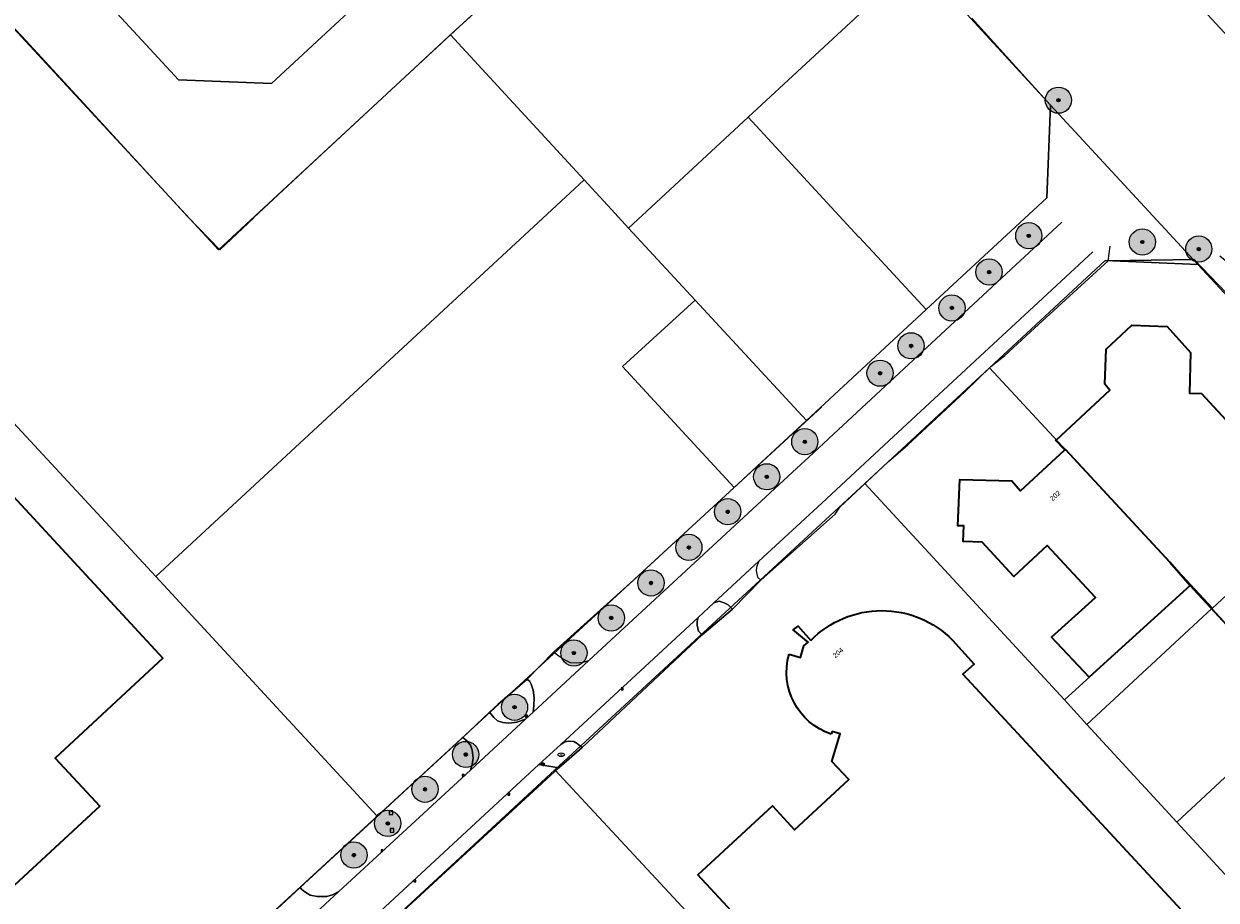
# Model space of a CAD drawing. Header units: millimetres. Extents: x 162876 to 168130, y 402614 to 405602.
# Tile 29 of 256: x 164183 to 164365, y 403433 to 403567. Entities that reach past the tile are written whole.
import ezdxf
from ezdxf.enums import TextEntityAlignment as Align

# ---------------------------------------------------------------- set-up
doc = ezdxf.new("R2010")
doc.units = ezdxf.units.MM
for name, color, linetype, lineweight in [('X-CA190022.004-UO-BGT_Ondergrond$0$GE_201_SHDHek_Lijn_GEM', 253, 'X-CA190022.004-UO-BGT_Ondergrond$0$Hekwerk', 9), ('X-CA190022.004-UO-BGT_Ondergrond$0$GE_314_WGDRijbaanLokaleweg_Vlak_GEM', 253, 'Continuous', 9), ('X-CA190022.004-UO-BGT_Ondergrond$0$GE_322_WGDInrit_Vlak_GEM', 253, 'Continuous', 9), ('X-CA190022.004-UO-BGT_Ondergrond$0$GE_366_OWGBerm_groenvoorziening_Vlak_GEM', 253, 'Continuous', 9), ('X-CA190022.004-UO-BGT_Ondergrond$0$GE_367_OWGBerm_groenvoorziening_grasenk_GEM', 253, 'Continuous', 9), ('X-CA190022.004-UO-BGT_Ondergrond$0$GE_401_OTDErf_Vlak_GEM', 253, 'Continuous', 9), ('X-CA190022.004-UO-BGT_Ondergrond$0$GE_4502_GBKN_Huisnummer_Lijn_GEM', 7, 'Continuous', 9), ('X-CA190022.004-UO-BGT_Ondergrond$0$GE_601_PNDgrondvlakpand_Vlak_MV_GEM', 34, 'Continuous', 35), ('X-CA190022.004-UO-BGT_Ondergrond$0$GE_861_PALLichtmast_Punt_GEM', 202, 'Continuous', 25), ('X-CA190022.004-UO-BGT_Ondergrond$0$GE_882_PutBrandkraan_Punt_GEM', 150, 'Continuous', 25), ('X-CA190022.004-UO-BGT_Ondergrond$0$GE_885_PutInspectieofRioolput_Punt_GEM', 253, 'Continuous', 9), ('X-CA190022.004-UO-BGT_Ondergrond$0$GE_886_PutKolk_Punt_GEM', 253, 'Continuous', 9), ('X-CA190022.004-UO-BGT_Ondergrond$0$N-WE-RI-PUT_INSPECTIE-S', 253, 'Continuous', 9), ('X-CA190022.004-UO-KAD_Percelen$0$B-WE-KG-GRENS_PERCEEL-GV', 150, 'Continuous', 9)]:
    doc.layers.add(name, color=color, linetype=linetype, lineweight=lineweight)
doc.layers.add('X-CA190022.004-UO-DWM_Beplanting_v0.1$0$B-WE-GR-BOOM-S AFKOMSTIG UIT BOMENBESTAND GEMEENTE', color=252, linetype='Continuous')
doc.styles.add('X-CA190022.004-UO-BGT_Ondergrond$0$BGT_NAR', font='arial.ttf', dxfattribs={"height": 1})
doc.styles.add('X-CA190022.004-UO-BGT_Ondergrond$0$NLCS-ISO', font='NLCS-ISO.ttf')
doc.linetypes.add('X-CA190022.004-UO-BGT_Ondergrond$0$Hekwerk', pattern='A,5,-1.5,[2,dgnlstyle-Veghel.shx,S=0.007937,R=0,X=0,Y=0],-1.5', length=8)

# ---------------------------------------------------------------- blocks, each defined once
blk = doc.blocks.new('X-CA190022.004-UO-BGT_Ondergrond$0$SRI-KOLK-SO')
at = {"color": 0, "linetype": 'ByBlock', "lineweight": 18}
blk.add_lwpolyline([(-1.125, -1.125), (1.125, -1.125), (1.125, 1.125), (-1.125, 1.125)], close=True, dxfattribs=at)
at = {"color": 0, "linetype": 'ByBlock', "lineweight": 18, "style": 'X-CA190022.004-UO-BGT_Ondergrond$0$NLCS-ISO'}
blk.add_text('k', height=1.5, dxfattribs=at).set_placement((0, 0), align=Align.MIDDLE_CENTER)
blk = doc.blocks.new('X-CA190022.004-UO-BGT_Ondergrond$0$IMGEOKolk')
at = {"xscale": 5, "yscale": 5, "zscale": 5}
blk.add_blockref('X-CA190022.004-UO-BGT_Ondergrond$0$SRI-KOLK-SO', (0, 0), dxfattribs=at)
blk = doc.blocks.new('X-CA190022.004-UO-BGT_Ondergrond$0$SKL-WATER_BRANDKRAAN_BRANDPUT-SO')
at = {"color": 0, "linetype": 'ByBlock', "lineweight": 18}
blk.add_ellipse((0, 0), major_axis=(2.5, 0), ratio=0.54, dxfattribs=at)
at = {"color": 0, "linetype": 'ByBlock', "lineweight": 18, "style": 'X-CA190022.004-UO-BGT_Ondergrond$0$NLCS-ISO'}
blk.add_text('bk', height=1.5, dxfattribs=at).set_placement((0.16, 0), align=Align.MIDDLE_CENTER)
blk = doc.blocks.new('X-CA190022.004-UO-BGT_Ondergrond$0$IMGEOBrandkraanput')
at = {"xscale": 5, "yscale": 5, "zscale": 5}
blk.add_blockref('X-CA190022.004-UO-BGT_Ondergrond$0$SKL-WATER_BRANDKRAAN_BRANDPUT-SO', (0, 0), dxfattribs=at)
blk = doc.blocks.new('X-CA190022.004-UO-BGT_Ondergrond$0$SRI-PUT_INSPECTIEPUT_RIOOLPUT-SO')
at = {"color": 0, "linetype": 'ByBlock', "lineweight": 18}
blk.add_lwpolyline([(-1.12, -1.12), (1.12, -1.12), (1.12, 1.12), (-1.12, 1.12)], close=True, dxfattribs=at)
at = {"color": 0, "linetype": 'ByBlock', "lineweight": 18, "style": 'X-CA190022.004-UO-BGT_Ondergrond$0$NLCS-ISO'}
blk.add_text('r', height=1.5, dxfattribs=at).set_placement((0, 0.28), align=Align.MIDDLE_CENTER)
blk = doc.blocks.new('X-CA190022.004-UO-BGT_Ondergrond$0$IMGEOInspectierioolput')
at = {"layer": 'X-CA190022.004-UO-BGT_Ondergrond$0$N-WE-RI-PUT_INSPECTIE-S', "xscale": 10, "yscale": 10, "zscale": 10}
blk.add_blockref('X-CA190022.004-UO-BGT_Ondergrond$0$SRI-PUT_INSPECTIEPUT_RIOOLPUT-SO', (0, 0), dxfattribs=at)
blk = doc.blocks.new('X-CA190022.004-UO-BGT_Ondergrond$0$N-SIE-WEG_LICHTMAST-SO')
h = blk.add_hatch(color=256)
h.paths.add_polyline_path([(1.2, 0.5, 0.658505), (-1.2, 0.5)])
h.paths.add_polyline_path([(-1.2, -0.5, 0.658505), (1.2, -0.5)])
at = {"flags": 128}
for points in [[(-2.2, 1.3), (-1.1, 0.6)], [(-1.2, 0.5), (1.2, 0.5)], [(0, 1.3), (0, 2.5)], [(1.1, 0.6), (2.2, 1.3)], [(-2.2, -1.3), (-1.1, -0.6)], [(-1.2, -0.5), (1.2, -0.5)], [(0, -1.3), (0, -2.5)], [(2.2, -1.3), (1.1, -0.6)]]:
    blk.add_lwpolyline(points, dxfattribs=at)
at = {"ltscale": 0.5}
blk.add_circle((0, 0), 1.27, dxfattribs=at)
at = {"style": 'X-CA190022.004-UO-BGT_Ondergrond$0$NLCS-ISO'}
blk.add_attdef('TYPE', text='', height=1.8, dxfattribs=at).set_placement((0, 2.5), align=Align.BOTTOM_CENTER)
blk = doc.blocks.new('X-CA190022.004-UO-BGT_Ondergrond$0$IMGEOLichtmastpaal')
at = {"xscale": 5, "yscale": 5, "zscale": 5}
blk.add_blockref('X-CA190022.004-UO-BGT_Ondergrond$0$N-SIE-WEG_LICHTMAST-SO', (0, 6.4), dxfattribs=at)
blk = doc.blocks.new('X-CA190022.004-UO-DWM_Beplanting_v0.1$0$SGR-BOOM_01-SO')
at = {"linetype": 'ByBlock', "lineweight": 18}
h = blk.add_hatch(color=0, dxfattribs=at)
h.dxf.hatch_style = 1
edge = h.paths.add_edge_path()
edge.add_arc((0, 0), 0.25, 0, 360)
at = {"color": 0, "linetype": 'ByBlock', "lineweight": 18}
for radius in [2, 0.25]:
    blk.add_circle((0, 0), radius, dxfattribs=at)
blk = doc.blocks.new('X-CA190022.004-UO-DWM_Beplanting_v0.1$0$IMGEOBoom')
at = {"transparency": 33554457}
h = blk.add_hatch(color=256, dxfattribs=at)
h.dxf.hatch_style = 1
edge = h.paths.add_edge_path()
edge.add_arc((0, 0), 100, 0, 360)
edge = h.paths.add_edge_path(flags=17)
edge.add_arc((0, 0), 12.5, 0, 360)
h = blk.add_hatch()
h.set_pattern_fill('ANGLE', color=256)
h.set_pattern_definition([(0, (0, 0), (0, 6.985), [5.08, -1.905]), (90, (0, 0), (-6.985, 4e-16), [5.08, -1.905])])
edge = h.paths.add_edge_path(flags=17)
edge.add_arc((0, 0), 12.5, 0, 360)
at = {"xscale": 50, "yscale": 50, "zscale": 50}
blk.add_blockref('X-CA190022.004-UO-DWM_Beplanting_v0.1$0$SGR-BOOM_01-SO', (0, 0), dxfattribs=at)

msp = doc.modelspace()

# ---------------------------------------------------------------- linework, layer by layer
at = {"layer": 'X-CA190022.004-UO-BGT_Ondergrond$0$GE_201_SHDHek_Lijn_GEM'}
for p, q in [((164236.977, 403445.845), (164225.408, 403435.142)), ((164225.408, 403435.142), (164219.757, 403429.914))]:
    msp.add_line(p, q, dxfattribs=at)
at = {"layer": 'X-CA190022.004-UO-BGT_Ondergrond$0$GE_314_WGDRijbaanLokaleweg_Vlak_GEM', "flags": 128}
for points in [[(164171.712, 403379.416), (164172.084, 403379.76), (164220.815, 403424.824), (164231.312, 403434.53), (164251.364, 403453.071), (164259.771, 403460.845), (164260.937, 403461.923), (164269.442, 403469.787), (164301.838, 403499.752), (164302.958, 403500.79), (164306.775, 403504.328), (164315.372, 403512.298), (164341.662, 403536.67)], [(164346.364, 403532.147), (164336.681, 403523.174), (164330.498, 403517.445), (164315.256, 403503.321), (164305.01, 403493.828), (164295.413, 403484.949), (164288.546, 403478.6), (164286.117, 403476.354), (164265.184, 403457.002), (164261.843, 403453.913), (164234.977, 403429.074), (164225.894, 403420.677), (164204.85, 403401.219), (164196.292, 403393.307), (164175.226, 403373.829), (164174.284, 403372.958)]]:
    msp.add_lwpolyline(points, dxfattribs=at)
at = {"layer": 'X-CA190022.004-UO-BGT_Ondergrond$0$GE_322_WGDInrit_Vlak_GEM', "flags": 128}
for points in [[(164295.701, 403482.042), (164291.383, 403477.618), (164290.693, 403478.298), (164290.086, 403478.616), (164289.351, 403478.828), (164288.546, 403478.6), (164295.413, 403484.949), (164295.017, 403484.019), (164294.989, 403483.479), (164295.206, 403482.538), (164295.701, 403482.042)], [(164286.725, 403473.698), (164268.419, 403456.527), (164267.673, 403457.117), (164267.139, 403457.452), (164266.292, 403457.486), (164265.786, 403457.369), (164265.184, 403457.002), (164286.117, 403476.354), (164286.008, 403475.82), (164285.997, 403475.208), (164286.213, 403474.266), (164286.725, 403473.698)], [(164269.442, 403469.787), (164260.937, 403461.923), (164261.062, 403462.862), (164261.113, 403464.125), (164260.96, 403465.284), (164260.64, 403466.178), (164260.433, 403466.585), (164260.024, 403466.927), (164264.086, 403471.14), (164264.51, 403470.782), (164265.598, 403470.009), (164266.624, 403469.506), (164267.55, 403469.434), (164268.602, 403469.563), (164269.442, 403469.787)], [(164259.771, 403460.845), (164251.364, 403453.071), (164251.646, 403453.942), (164251.771, 403454.881), (164251.66, 403456.107), (164251.365, 403456.892), (164250.813, 403457.562), (164250.244, 403458.057), (164254.301, 403461.937), (164254.944, 403461.118), (164255.526, 403460.569), (164256.315, 403460.353), (164257.254, 403460.227), (164258.467, 403460.393), (164259.771, 403460.845)], [(164231.312, 403434.53), (164220.815, 403424.824), (164221.176, 403425.974), (164221.247, 403426.901), (164221.102, 403427.778), (164220.783, 403428.671), (164220.363, 403429.257), (164219.757, 403429.914), (164225.408, 403435.142), (164225.713, 403434.818), (164226.27, 403434.377), (164226.922, 403434.015), (164227.994, 403433.807), (164229.473, 403433.806), (164230.325, 403434.059), (164231.312, 403434.53)]]:
    msp.add_lwpolyline(points, dxfattribs=at)
at = {"layer": 'X-CA190022.004-UO-BGT_Ondergrond$0$GE_366_OWGBerm_groenvoorziening_Vlak_GEM', "flags": 128}
for points in [[(164291.383, 403477.618), (164286.725, 403473.698), (164286.213, 403474.266), (164285.997, 403475.208), (164286.008, 403475.82), (164286.117, 403476.354), (164288.546, 403478.6), (164289.351, 403478.828), (164290.086, 403478.616), (164290.693, 403478.298), (164291.383, 403477.618)], [(164268.419, 403456.527), (164264.875, 403453.404), (164261.843, 403453.913), (164265.184, 403457.002), (164265.786, 403457.369), (164266.292, 403457.486), (164267.139, 403457.452), (164267.673, 403457.117), (164268.419, 403456.527)]]:
    msp.add_lwpolyline(points, dxfattribs=at)
at = {"layer": 'X-CA190022.004-UO-BGT_Ondergrond$0$GE_367_OWGBerm_groenvoorziening_grasenk_GEM', "flags": 128}
for points in [[(164365.762, 403531.522), (164373.498, 403525.327), (164387.466, 403515.995), (164387.582, 403515.492), (164387.486, 403514.25), (164387.085, 403513.014), (164385.808, 403510.281), (164376.502, 403515.609), (164371.555, 403520.874), (164361.834, 403530.986), (164348.693, 403530.782), (164349.046, 403533.008)], [(164260.024, 403466.927), (164260.433, 403466.585), (164260.64, 403466.178), (164260.96, 403465.284), (164261.113, 403464.125), (164261.062, 403462.862), (164260.937, 403461.923), (164259.771, 403460.845), (164258.467, 403460.393), (164257.254, 403460.227), (164256.315, 403460.353), (164255.526, 403460.569), (164254.944, 403461.118), (164254.301, 403461.937), (164255.573, 403463.083), (164260.024, 403466.927)], [(164251.364, 403453.071), (164231.312, 403434.53), (164230.325, 403434.059), (164229.473, 403433.806), (164227.994, 403433.807), (164226.922, 403434.015), (164226.27, 403434.377), (164225.713, 403434.818), (164225.408, 403435.142), (164236.977, 403445.845), (164241.227, 403449.781), (164250.244, 403458.057), (164250.813, 403457.562), (164251.365, 403456.892), (164251.66, 403456.107), (164251.771, 403454.881), (164251.646, 403453.942), (164251.364, 403453.071)], [(164264.875, 403453.404), (164234.797, 403425.741), (164234.394, 403426.501), (164234.324, 403427.054), (164234.42, 403427.872), (164234.633, 403428.433), (164234.977, 403429.074), (164261.843, 403453.913), (164264.875, 403453.404)]]:
    msp.add_lwpolyline(points, dxfattribs=at)
at = {"layer": 'X-CA190022.004-UO-BGT_Ondergrond$0$GE_401_OTDErf_Vlak_GEM', "flags": 128}
for points in [[(164174.719, 403573.818), (164183.498, 403564.396), (164191.831, 403555.412), (164200.265, 403546.203), (164208.222, 403537.515), (164213.143, 403532.447), (164218.331, 403537.339), (164218.317, 403537.414), (164226.564, 403545.064), (164237.18, 403554.932), (164241.429, 403558.882), (164248.054, 403565.04), (164258.608, 403574.66)], [(164327.929, 403567.817), (164339.939, 403554.537)], [(164234.797, 403425.741), (164264.875, 403453.404), (164268.419, 403456.527), (164286.725, 403473.698), (164291.383, 403477.618), (164295.701, 403482.042), (164298.016, 403484.078), (164307.024, 403492.153), (164307.75, 403493.209), (164315.215, 403500.186), (164318.159, 403502.685), (164326.85, 403510.791), (164330.817, 403514.684), (164332.939, 403516.348), (164337.49, 403520.505), (164348.693, 403530.782), (164361.834, 403530.986), (164371.555, 403520.874)], [(164137.741, 403394.779), (164130.705, 403395.048), (164066.082, 403464.885), (164077.251, 403475.219), (164084.048, 403467.893), (164105.835, 403488.05), (164099.021, 403495.354), (164128.618, 403522.754), (164135.39, 403515.429), (164150.027, 403528.929), (164204.428, 403470.152), (164188.006, 403454.921), (164194.788, 403447.578), (164137.741, 403394.779)], [(164346.794, 403479.437), (164339.429, 403487.368), (164334.298, 403482.604), (164329.461, 403487.845), (164326.584, 403487.939), (164326.676, 403490.341), (164325.76, 403490.369), (164326.071, 403497.422), (164334.005, 403497.201), (164335.348, 403495.684), (164342.103, 403501.922), (164340.704, 403503.395), (164340.807, 403503.49), (164348.991, 403511.064), (164348.186, 403511.956), (164348.429, 403517.309), (164352.314, 403520.975), (164357.711, 403520.782), (164361.298, 403516.785), (164361.119, 403510.574), (164362.94, 403510.522), (164376.61, 403495.772)], [(164305.031, 403508.506), (164291.568, 403496.14), (164275.779, 403481.606), (164264.086, 403471.14), (164260.024, 403466.927), (164255.573, 403463.083), (164254.301, 403461.937), (164250.244, 403458.057), (164241.227, 403449.781), (164236.977, 403445.845), (164225.408, 403435.142), (164219.757, 403429.914), (164190.18, 403402.755), (164175.088, 403388.839)], [(164368.107, 403473.812), (164361.251, 403481.24), (164345.843, 403467.241), (164340.087, 403473.368), (164346.794, 403479.437)], [(164300.005, 403470.748), (164301.746, 403470.232), (164302.29, 403472.051), (164302.903, 403472.62), (164300.661, 403474.453), (164301.389, 403475.046), (164303.358, 403472.869)], [(164324.941, 403472.921), (164328.248, 403469.259), (164326.527, 403467.702), (164377.823, 403412.386)], [(164377.823, 403412.386), (164362.8, 403398.461), (164359.407, 403402.101), (164348.416, 403391.933), (164345.006, 403395.58), (164334.018, 403385.402), (164286.097, 403437.089), (164297.464, 403447.604), (164300.856, 403443.981), (164309.119, 403451.645), (164306.521, 403454.412), (164307.826, 403458.598), (164306.585, 403458.988), (164306.434, 403458.565)]]:
    msp.add_lwpolyline(points, dxfattribs=at)
at = {"layer": 'X-CA190022.004-UO-BGT_Ondergrond$0$GE_401_OTDErf_Vlak_GEM', "extrusion": (0, 0, -1)}
for centre, radius, start, end in [((-164314.175, 403462.249), 15.159, 44.47265, 135.25126), ((-164309.609, 403468.028), 9.982, 288.54767, 15.81088)]:
    msp.add_arc(centre, radius, start, end, dxfattribs=at)
at = {"layer": 'X-CA190022.004-UO-BGT_Ondergrond$0$GE_601_PNDgrondvlakpand_Vlak_MV_GEM', "flags": 128}
for points in [[(164137.741, 403394.779), (164130.705, 403395.048), (164066.082, 403464.885), (164077.251, 403475.219), (164084.048, 403467.893), (164105.835, 403488.05), (164099.021, 403495.354), (164128.618, 403522.754), (164135.39, 403515.429), (164150.027, 403528.929), (164204.428, 403470.152), (164188.006, 403454.921), (164194.788, 403447.578), (164137.741, 403394.779)], [(164340.807, 403503.49), (164348.991, 403511.064), (164348.186, 403511.956), (164348.429, 403517.309), (164352.314, 403520.975), (164357.711, 403520.782), (164361.298, 403516.785), (164361.119, 403510.574), (164362.94, 403510.522), (164376.61, 403495.772), (164375.833, 403495.029), (164382.708, 403487.549), (164382.821, 403487.43), (164368.107, 403473.812), (164361.251, 403481.24), (164358.131, 403484.813), (164342.188, 403502.001), (164342.103, 403501.922), (164340.704, 403503.395), (164340.807, 403503.49)], [(164342.103, 403501.922), (164342.188, 403502.001), (164358.131, 403484.813), (164361.251, 403481.24), (164345.843, 403467.241), (164340.087, 403473.368), (164346.794, 403479.437), (164339.429, 403487.368), (164334.298, 403482.604), (164329.461, 403487.845), (164326.584, 403487.939), (164326.676, 403490.341), (164325.76, 403490.369), (164326.071, 403497.422), (164334.005, 403497.201), (164335.348, 403495.684), (164342.103, 403501.922)], [(164300.005, 403470.748), (164301.746, 403470.232), (164302.29, 403472.051), (164302.903, 403472.62), (164300.661, 403474.453), (164301.389, 403475.046), (164303.358, 403472.869)], [(164324.941, 403472.921), (164328.248, 403469.259), (164326.527, 403467.702), (164377.823, 403412.386), (164362.8, 403398.461), (164359.407, 403402.101), (164348.416, 403391.933), (164345.006, 403395.58), (164334.018, 403385.402), (164286.097, 403437.089), (164297.464, 403447.604), (164300.856, 403443.981), (164309.119, 403451.645), (164306.521, 403454.412), (164307.826, 403458.598), (164306.585, 403458.988), (164306.434, 403458.565)]]:
    msp.add_lwpolyline(points, dxfattribs=at)
at = {"layer": 'X-CA190022.004-UO-BGT_Ondergrond$0$GE_601_PNDgrondvlakpand_Vlak_MV_GEM', "extrusion": (0, 0, -1)}
for centre, radius, start, end in [((-164314.175, 403462.249), 15.159, 44.47265, 135.25126), ((-164309.609, 403468.028), 9.982, 288.54767, 15.81088)]:
    msp.add_arc(centre, radius, start, end, dxfattribs=at)
at = {"layer": 'X-CA190022.004-UO-KAD_Percelen$0$B-WE-KG-GRENS_PERCEEL-GV', "flags": 128}
for points in [[(164244.117, 403697.864), (164382.73, 403547.962), (164467.184, 403447.137), (164474.656, 403438.052), (164476.902, 403439.143), (164487.569, 403444.164), (164388.991, 403559.989), (164335.093, 403619.023), (164327.271, 403627.471), (164268.836, 403691.623), (164256.121, 403703.788)], [(164464.658, 403441.585), (164469.708, 403435.65), (164474.656, 403438.052), (164467.184, 403447.137), (164382.73, 403547.962), (164244.117, 403697.864)], [(164218.886, 403685.41), (164219.124, 403685.153), (164241.656, 403660.769), (164259.183, 403641.854), (164276.688, 403622.967), (164299.208, 403598.634), (164319.627, 403576.641), (164339.939, 403554.537), (164362.42, 403530.213), (164375.611, 403515.963), (164394.193, 403505.178), (164412.451, 403494.492), (164427.408, 403485.739), (164430.171, 403482.483), (164464.658, 403441.585)], [(164182.753, 403377.839), (164190.554, 403385.054), (164212.653, 403405.463), (164234.727, 403425.796), (164264.282, 403453.13), (164311.58, 403496.822), (164330.627, 403514.464), (164348.279, 403530.814), (164362.42, 403530.213), (164339.939, 403554.537), (164339.38, 403540.411), (164320.944, 403523.34), (164302.68, 403506.429), (164291.64, 403496.19), (164237.134, 403446.038), (164165.882, 403380.425)]]:
    msp.add_lwpolyline(points, dxfattribs=at)
for points in [[(164189.353, 403577.307), (164171.838, 403596.225), (164172.389, 403610.384), (164148.054, 403587.78), (164162.197, 403587.28), (164212.943, 403532.445), (164248.355, 403565.263), (164285.064, 403599.129), (164299.208, 403598.634), (164276.688, 403622.967), (164276.116, 403608.806), (164261.862, 403595.665), (164261.806, 403595.607), (164243.868, 403579.039), (164220.999, 403557.852), (164206.835, 403558.397)], [(164219.589, 403605.278), (164219.458, 403605.157), (164215.045, 403601.075), (164189.353, 403577.307), (164206.835, 403558.397), (164220.999, 403557.852), (164243.868, 403579.039)], [(164268.751, 403543.128), (164272.93, 403538.593), (164275.52, 403535.782), (164293.782, 403552.699), (164319.627, 403576.641), (164299.208, 403598.634), (164285.064, 403599.129), (164248.355, 403565.263)], [(164148.054, 403587.78), (164125.348, 403566.768), (164203.337, 403482.614), (164263.085, 403537.887), (164268.751, 403543.128), (164248.355, 403565.263), (164212.943, 403532.445), (164162.197, 403587.28)], [(164319.627, 403576.641), (164293.782, 403552.699), (164310.683, 403534.371), (164310.712, 403534.398), (164313.467, 403531.432), (164320.944, 403523.34), (164339.38, 403540.411), (164339.939, 403554.537)], [(164203.337, 403482.614), (164125.348, 403566.768), (164022.925, 403472.093), (164023.261, 403458.91), (164123.292, 403376.825), (164165.882, 403380.425), (164237.134, 403446.038)], [(164275.52, 403535.782), (164285.703, 403524.793), (164302.68, 403506.429), (164320.944, 403523.34), (164313.467, 403531.432), (164310.712, 403534.398), (164310.683, 403534.371), (164293.782, 403552.699)], [(164275.52, 403535.782), (164272.93, 403538.593), (164268.751, 403543.128), (164263.085, 403537.887), (164203.337, 403482.614), (164237.134, 403446.038), (164291.64, 403496.19), (164274.581, 403514.661), (164285.703, 403524.793)], [(164330.627, 403514.464), (164361.357, 403481.336), (164364.639, 403477.798), (164382.295, 403494.155), (164394.193, 403505.178), (164375.611, 403515.963), (164362.42, 403530.213), (164348.279, 403530.814)], [(164274.581, 403514.661), (164291.64, 403496.19), (164302.68, 403506.429), (164285.703, 403524.793)], [(164361.357, 403481.336), (164330.627, 403514.464), (164311.58, 403496.822), (164342.041, 403463.786)], [(164382.821, 403487.43), (164382.708, 403487.549), (164386.403, 403491.029), (164389.784, 403487.364), (164389.898, 403487.24), (164386.129, 403483.745), (164392.922, 403476.418), (164400.374, 403483.315), (164412.451, 403494.492), (164394.193, 403505.178), (164382.295, 403494.155), (164364.639, 403477.798), (164364.547, 403477.713), (164368.136, 403473.839)], [(164311.58, 403496.822), (164264.282, 403453.13), (164282.37, 403433.616), (164324.83, 403387.806), (164333.442, 403378.516), (164334.483, 403377.392), (164337.189, 403378.787), (164393.545, 403407.844), (164388.35, 403413.494), (164373.258, 403429.906), (164359.209, 403445.155), (164345.484, 403460.052), (164342.041, 403463.786)], [(164361.357, 403481.336), (164342.041, 403463.786), (164345.484, 403460.052), (164364.547, 403477.713), (164364.639, 403477.798)], [(164364.547, 403477.713), (164345.484, 403460.052), (164359.209, 403445.155), (164378.303, 403462.866), (164368.136, 403473.839)], [(164378.303, 403462.866), (164359.209, 403445.155), (164373.258, 403429.906), (164392.43, 403447.617)], [(164334.483, 403377.392), (164333.442, 403378.516), (164324.83, 403387.806), (164282.37, 403433.616), (164264.282, 403453.13), (164234.727, 403425.796), (164273.326, 403384.211), (164282.069, 403374.792), (164299.052, 403356.496)]]:
    msp.add_lwpolyline(points, close=True, dxfattribs=at)

# ---------------------------------------------------------------- block references
at = {"layer": 'X-CA190022.004-UO-BGT_Ondergrond$0$GE_861_PALLichtmast_Punt_GEM', "xscale": 0.025, "yscale": 0.025, "zscale": 0.025}
msp.add_blockref('X-CA190022.004-UO-BGT_Ondergrond$0$IMGEOLichtmastpaal', (164262.455, 403453.818), dxfattribs=at)
at = {"layer": 'X-CA190022.004-UO-BGT_Ondergrond$0$GE_882_PutBrandkraan_Punt_GEM', "xscale": 0.04, "yscale": 0.04, "zscale": 0.02}
msp.add_blockref('X-CA190022.004-UO-BGT_Ondergrond$0$IMGEOBrandkraanput', (164265.236, 403455.42), dxfattribs=at)
at = {"layer": 'X-CA190022.004-UO-BGT_Ondergrond$0$GE_885_PutInspectieofRioolput_Punt_GEM', "xscale": 0.025, "yscale": 0.025, "zscale": 0.025}
for p in [(164239.255, 403446.571), (164239.406, 403443.878)]:
    msp.add_blockref('X-CA190022.004-UO-BGT_Ondergrond$0$IMGEOInspectierioolput', p, dxfattribs=at)
at = {"layer": 'X-CA190022.004-UO-BGT_Ondergrond$0$GE_886_PutKolk_Punt_GEM', "xscale": 0.025, "yscale": 0.025, "zscale": 0.025}
for p in [(164274.528, 403465.466), (164259.924, 403461.293), (164250.269, 403452.277), (164257.247, 403449.398), (164237.89, 403440.778), (164242.904, 403436.145)]:
    msp.add_blockref('X-CA190022.004-UO-BGT_Ondergrond$0$IMGEOKolk', p, dxfattribs=at)
at = {"layer": 'X-CA190022.004-UO-DWM_Beplanting_v0.1$0$B-WE-GR-BOOM-S AFKOMSTIG UIT BOMENBESTAND GEMEENTE', "xscale": 0.02, "yscale": 0.02, "zscale": 0.02}
for p in [(164341.127, 403555.297), (164336.602, 403534.617), (164353.935, 403533.661), (164362.548, 403532.581), (164330.535, 403529.075), (164324.877, 403523.592), (164318.635, 403517.817), (164313.906, 403513.639), (164302.418, 403503.184), (164296.609, 403497.83), (164290.644, 403492.496), (164284.723, 403487.063), (164278.937, 403481.64), (164272.88, 403476.294), (164267.173, 403470.945), (164258.111, 403462.665), (164250.66, 403455.463), (164244.443, 403450.156), (164238.754, 403444.939), (164233.596, 403440.119)]:
    msp.add_blockref('X-CA190022.004-UO-DWM_Beplanting_v0.1$0$IMGEOBoom', p, dxfattribs=at)

# ---------------------------------------------------------------- texts
at = {"layer": 'X-CA190022.004-UO-BGT_Ondergrond$0$GE_4502_GBKN_Huisnummer_Lijn_GEM', "style": 'X-CA190022.004-UO-BGT_Ondergrond$0$BGT_NAR'}
for s, rotation, p in [('202', 42.7, (164340.631, 403494.948)), ('204', 40.7, (164307.491, 403470.983))]:
    msp.add_text(s, height=0.75, rotation=rotation, dxfattribs=at).set_placement(p, align=Align.MIDDLE_CENTER)

doc.saveas('drawing.dxf')
